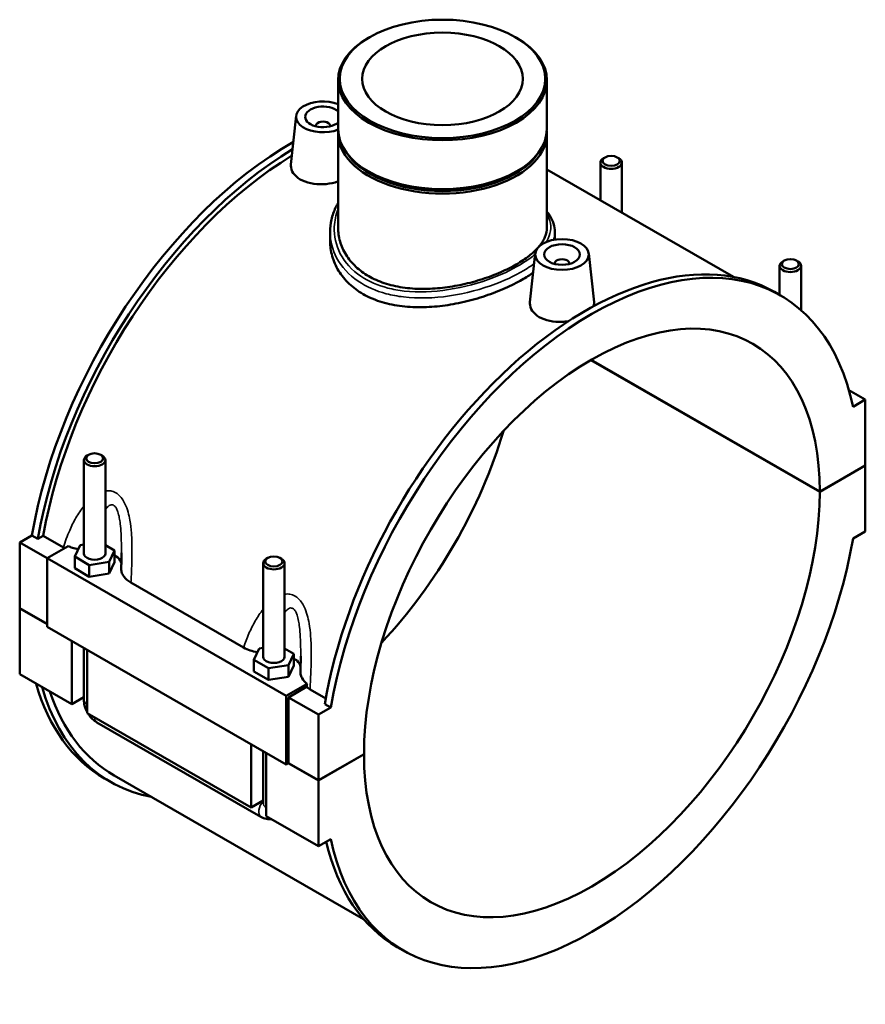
# Model space of a CAD drawing. Header units: millimetres. Extents: x 0 to 1075, y -188 to 1281.
# Tile 8 of 8: x 839 to 1075, y 664 to 939. Entities that reach past the tile are written whole.
import ezdxf

# ---------------------------------------------------------------- set-up
doc = ezdxf.new("R2010")
doc.units = ezdxf.units.MM
doc.layers.add('Visible (ISO)', color=7, linetype='Continuous', lineweight=50)
doc.layers.add('Visible Narrow (ISO)', color=7, linetype='Continuous', lineweight=35)

msp = doc.modelspace()

# ---------------------------------------------------------------- linework, layer by layer
at = {"layer": 'Visible (ISO)'}
for p, q in [((936.842, 933.948), (936.523, 933.763)), ((977.587, 933.948), (977.905, 933.763)), ((928.065, 921.939), (928.065, 908.271)), ((986.364, 921.939), (986.364, 908.271)), ((916.353, 911.951), (914.897, 898.374)), ((921.839, 909.232), (921.839, 909.046)), ((925.839, 909.232), (925.839, 909.046)), ((928.065, 907.045), (928.065, 880.732)), ((986.364, 907.045), (986.364, 880.732)), ((1002.604, 900.376), (1002.178, 900.128)), ((1006.011, 900.376), (1006.437, 900.128)), ((986.364, 897.008), (1038.493, 866.989)), ((1001.308, 888.403), (1001.308, 898.912)), ((1007.308, 884.947), (1007.308, 898.912)), ((936.878, 896.242), (936.523, 896.448)), ((977.55, 896.242), (977.905, 896.448)), ((925.823, 879.507), (925.823, 877.007)), ((988.606, 879.507), (988.606, 877.411)), ((983.104, 873.512), (981.648, 859.935)), ((998.075, 873.512), (999.535, 859.896)), ((988.59, 870.607), (988.59, 870.793)), ((992.59, 870.607), (992.59, 870.793)), ((1051.371, 870.082), (1051.371, 861.962)), ((1052.667, 871.546), (1052.241, 871.299)), ((1056.074, 871.546), (1056.5, 871.299)), ((1057.371, 870.082), (1057.371, 857.692)), ((1051.616, 861.82), (1049.948, 862.781)), ((1062.573, 806.942), (998.652, 843.752)), ((998.723, 843.793), (1062.573, 807.024)), ((1070.721, 835.345), (1075.301, 832.707)), ((1075.301, 832.707), (1071.868, 830.73)), ((1075.301, 814.353), (1075.301, 832.707)), ((858.354, 817.308), (857.928, 817.06)), ((861.761, 817.308), (862.187, 817.06)), ((857.058, 815.844), (857.058, 789.723)), ((863.058, 815.844), (863.058, 789.723)), ((1062.573, 807.024), (1075.301, 814.353)), ((1075.301, 814.271), (1062.573, 806.942)), ((1075.23, 814.312), (1075.301, 814.271)), ((1075.301, 795.917), (1075.301, 814.271)), ((1071.868, 793.94), (1075.301, 795.917)), ((839.127, 792.802), (842.561, 794.779)), ((839.127, 792.802), (846.764, 788.404)), ((839.127, 774.448), (839.127, 792.802)), ((844.23, 793.818), (842.561, 794.779)), ((845.728, 794.681), (844.23, 793.818)), ((851.34, 791.45), (845.728, 794.681)), ((854.481, 788.862), (855.975, 792.074)), ((855.975, 792.074), (857.058, 792.241)), ((863.058, 792.067), (865.635, 790.583)), ((852.636, 791.789), (846.764, 788.407)), ((865.635, 790.583), (864.14, 787.372)), ((865.635, 787.313), (865.635, 790.583)), ((846.764, 788.407), (846.764, 769.236)), ((846.764, 788.407), (913.515, 749.968)), ((854.481, 785.592), (854.481, 788.862)), ((858.564, 786.512), (854.481, 788.862)), ((864.14, 787.372), (858.564, 786.512)), ((864.14, 784.102), (864.14, 787.372)), ((864.14, 784.102), (865.635, 787.313)), ((865.635, 789.156), (866.516, 788.649)), ((907.121, 760.894), (907.121, 787.014)), ((908.417, 788.478), (907.992, 788.231)), ((911.825, 788.478), (912.25, 788.231)), ((913.121, 760.894), (913.121, 787.014)), ((854.481, 785.592), (858.564, 783.241)), ((858.564, 783.241), (858.564, 786.512)), ((858.564, 783.241), (864.14, 784.102)), ((870.206, 781.589), (901.674, 763.467)), ((839.127, 774.448), (846.764, 770.05)), ((839.127, 774.366), (839.198, 774.407)), ((839.127, 756.012), (839.127, 774.366)), ((846.764, 769.968), (839.127, 774.366)), ((846.764, 769.236), (913.515, 730.797)), ((853.694, 747.624), (853.694, 765.245)), ((857.058, 763.308), (857.058, 748.846)), ((857.937, 762.802), (857.937, 745.181)), ((904.544, 760.033), (906.039, 763.244)), ((906.039, 763.244), (907.121, 763.412)), ((913.121, 763.238), (915.698, 761.754)), ((904.544, 756.763), (904.544, 760.033)), ((908.627, 757.682), (904.544, 760.033)), ((915.698, 761.754), (914.203, 758.543)), ((915.698, 758.484), (915.698, 761.754)), ((915.698, 760.327), (916.579, 759.819)), ((904.544, 756.763), (908.627, 754.412)), ((914.203, 758.543), (908.627, 757.682)), ((908.627, 754.412), (908.627, 757.682)), ((914.203, 755.272), (914.203, 758.543)), ((914.203, 755.272), (915.698, 758.484)), ((839.127, 756.012), (853.694, 747.624)), ((908.627, 754.412), (914.203, 755.272)), ((913.515, 749.968), (919.387, 753.349)), ((919.243, 752.449), (914.222, 749.558)), ((924.607, 749.258), (920.218, 751.786)), ((857.058, 749.561), (853.694, 747.624)), ((913.515, 730.797), (913.515, 749.968)), ((914.222, 749.558), (922.566, 744.753)), ((914.222, 749.558), (914.222, 731.204)), ((925.999, 746.73), (922.566, 744.753)), ((925.999, 746.73), (924.331, 747.691)), ((857.937, 745.181), (903.757, 718.795)), ((860.682, 742.572), (906.503, 716.185)), ((922.566, 744.753), (922.566, 726.399)), ((903.757, 718.795), (903.757, 736.416)), ((907.121, 720.016), (907.121, 734.479)), ((908, 733.973), (908, 716.351)), ((922.566, 726.399), (935.294, 733.728)), ((935.294, 733.647), (922.566, 726.317)), ((935.223, 733.688), (935.294, 733.647)), ((914.222, 731.204), (913.515, 730.797)), ((922.566, 726.317), (914.151, 731.163)), ((914.222, 731.204), (922.566, 726.399)), ((864.481, 725.938), (862.812, 726.899)), ((865.514, 727.732), (935.193, 687.606)), ((922.566, 726.317), (922.566, 707.963)), ((907.121, 720.732), (903.757, 718.795)), ((908, 716.351), (922.566, 707.963)), ((922.566, 707.963), (925.999, 709.94)), ((946.251, 678.85), (944.582, 679.811))]:
    msp.add_line(p, q, dxfattribs=at)
for centre, major_axis in [((957.214, 922.306), (28.701, 0)), ((957.214, 922.306), (22.422, 0)), ((1004.308, 899.402), (2.4, 0)), ((990.59, 873.246), (7.5, 0)), ((990.59, 873.246), (5, 0)), ((1054.371, 870.573), (2.4, 0)), ((860.058, 816.334), (2.4, 0)), ((910.121, 787.505), (2.4, 0))]:
    msp.add_ellipse(centre, major_axis=major_axis, ratio=0.5758617, dxfattribs=at)
for centre, major_axis, ratio, start_param, end_param in [((957.214, 921.939), (-29.149, 0), 0.5758617, 5.5016397, 10.2063236), ((923.839, 911.685), (-7.5, 0), 0.5758617, 4.1137823, 8.4527858), ((923.839, 911.685), (-5, 0), 0.5758617, 3.7053786, 8.860992), ((923.839, 909.232), (-2, 0), 0.5758617, 2.9729035, 6.4518745), ((957.214, 907.045), (-29.149, 0), 0.5758617, 6.246649, 9.4613143), ((957.214, 908.271), (29.149, 0), 0.5758617, 3.1415927, 6.2831853), ((915.495, 818.384), (-52.683, -91.485), 0.5780931, 3.9239167, 5.2810773), ((917.164, 817.423), (52.683, 91.485), 0.5780931, 0.8076619, 2.1394846), ((917.164, 817.423), (-51.65, -89.691), 0.5780931, 3.9523919, 5.2767124), ((957.214, 907.454), (-28.649, 0), 0.5758617, 0.3368172, 2.8047754), ((1004.308, 898.912), (-3, 0), 0.5758617, 5.5016397, 10.2063236), ((957.214, 907.862), (-28.649, 0), 0.5758617, 0.7815456, 2.360047), ((998.934, 770.335), (52.683, 91.485), 0.5780931, 5.7106296, 8.4226699), ((997.265, 771.296), (52.683, 91.485), 0.5780931, 0, 2.1394846), ((990.59, 870.793), (-2, 0), 0.5758617, 2.9729035, 6.4518745), ((1054.371, 870.082), (-3, 0), 0.5758617, 5.5016397, 10.2063236), ((998.934, 770.335), (44.913, 77.993), 0.5780931, 5.496409, 8.6368905), ((915.495, 818.384), (44.913, 77.993), 0.5780931, 4.3234397, 5.1013383), ((860.058, 815.844), (3, 0), 0.5758617, 2.360047, 7.0647309), ((998.934, 770.335), (-44.913, -77.993), 0.5780931, 5.496409, 8.6368905), ((998.934, 770.335), (-52.683, -91.485), 0.5780931, 5.7106296, 8.4226699), ((860.058, 789.723), (-3, 0), 0.5758617, 0, 3.1415927), ((860.058, 786.453), (7.5, 0), 0.5758617, 0.106542, 0.5334197), ((910.121, 787.014), (3, 0), 0.5758617, 2.360047, 7.0647309), ((910.121, 760.894), (-3, 0), 0.5758617, 0, 3.1415927), ((910.121, 757.623), (7.5, 0), 0.5758617, 0.106542, 0.5334197), ((915.495, 818.384), (-52.683, -91.485), 0.5780931, 5.7736651, 6.2831853), ((917.164, 817.423), (-52.683, -91.485), 0.5780931, 5.7736651, 6.4815398), ((917.164, 817.423), (-51.65, -89.691), 0.5780931, 5.8106961, 6.2831853), ((997.265, 771.296), (-52.683, -91.485), 0.5780931, 5.7334807, 6.2831853)]:
    msp.add_ellipse(centre, major_axis=major_axis, ratio=ratio, start_param=start_param, end_param=end_param, dxfattribs=at)
for points, knots in [([(928.064, 893.629), (927.803, 893.541), (927.533, 893.46), (926.155, 893.092), (924.956, 892.918), (922.707, 892.834), (921.506, 892.919), (919.296, 893.382), (918.287, 893.762), (916.694, 894.679), (916.006, 895.277), (915.096, 896.61), (914.875, 897.345), (914.879, 898.145), (914.885, 898.259), (914.898, 898.374)], [1.6041012, 1.6041012, 1.6041012, 1.6041012, 1.6884405, 1.6884405, 2.0260104, 2.0260104, 2.3638757, 2.3638757, 2.701741, 2.701741, 3.0396064, 3.0396064, 3.3774717, 3.3774717, 3.4328697, 3.4328697, 3.4328697, 3.4328697]), ([(925.823, 879.507), (925.823, 880.681), (925.954, 881.854), (926.474, 884.152), (926.862, 885.277), (927.583, 886.805), (927.814, 887.243), (928.065, 887.672)], [21.4197581, 21.4197581, 21.4197581, 21.4197581, 21.8904419, 21.8904419, 22.3591089, 22.3591089, 22.5515956, 22.5515956, 22.5515956, 22.5515956]), ([(986.364, 885.294), (986.655, 884.925), (986.921, 884.55), (987.624, 883.431), (987.987, 882.67), (988.478, 881.109), (988.606, 880.308), (988.606, 879.507)], [29.8370695, 29.8370695, 29.8370695, 29.8370695, 30.0624263, 30.0624263, 30.5009937, 30.5009937, 30.939561, 30.939561, 30.939561, 30.939561]), ([(936.603, 867.203), (935.301, 867.952), (934.083, 868.839), (931.94, 870.845), (931.015, 871.964), (929.532, 874.346), (928.972, 875.611), (928.239, 878.177), (928.065, 879.477), (928.065, 880.732)], [0, 0, 0, 0, 0.552044, 0.552044, 1.1040881, 1.1040881, 1.6561321, 1.6561321, 2.2081762, 2.2081762, 2.2081762, 2.2081762]), ([(986.364, 880.732), (986.364, 879.888), (986.19, 879.014), (985.457, 877.248), (984.897, 876.356), (984.138, 875.454), (984.12, 875.433), (984.102, 875.413)], [11.0400218, 11.0400218, 11.0400218, 11.0400218, 11.5919584, 11.5919584, 12.1438951, 12.1438951, 12.1570274, 12.1570274, 12.1570274, 12.1570274]), ([(982.534, 868.2), (981.572, 867.505), (980.52, 866.832), (978.009, 865.385), (976.425, 864.582), (972.984, 863.057), (971.126, 862.336), (967.259, 861.046), (965.246, 860.477), (961.204, 859.543), (959.175, 859.179), (955.253, 858.681), (953.224, 858.529), (949.182, 858.495), (947.169, 858.612), (943.303, 859.148), (941.445, 859.568), (938.004, 860.694), (936.421, 861.399), (933.614, 863.016), (932.301, 863.978), (929.992, 866.163), (928.996, 867.387), (927.4, 869.996), (926.798, 871.385), (926.009, 874.201), (925.823, 875.629), (925.823, 877.007)], [4.2922171, 4.2922171, 4.2922171, 4.2922171, 4.7624609, 4.7624609, 5.3576757, 5.3576757, 5.9528904, 5.9528904, 6.5481052, 6.5481052, 7.14332, 7.14332, 7.7387204, 7.7387204, 8.3341209, 8.3341209, 8.9295213, 8.9295213, 9.5249218, 9.5249218, 10.1203222, 10.1203222, 10.7157227, 10.7157227, 11.3111231, 11.3111231, 11.9065236, 11.9065236, 11.9065236, 11.9065236]), ([(983.736, 874.999), (983.075, 874.281), (982.295, 873.572), (980.345, 872.046), (979.127, 871.24), (976.525, 869.742), (975.057, 869.001), (971.864, 867.605), (970.139, 866.951), (966.548, 865.79), (964.678, 865.283), (960.923, 864.464), (959.037, 864.152), (955.391, 863.74), (953.505, 863.627), (949.75, 863.646), (947.88, 863.78), (944.29, 864.319), (942.565, 864.726), (939.372, 865.793), (937.904, 866.454), (936.603, 867.203)], [12.2435687, 12.2435687, 12.2435687, 12.2435687, 12.6958317, 12.6958317, 13.2477684, 13.2477684, 13.799705, 13.799705, 14.3516417, 14.3516417, 14.9035783, 14.9035783, 15.455515, 15.455515, 16.007559, 16.007559, 16.5596031, 16.5596031, 17.1116471, 17.1116471, 17.6636912, 17.6636912, 17.6636912, 17.6636912]), ([(992.382, 854.609), (991.778, 854.517), (991.17, 854.459), (989.458, 854.395), (988.257, 854.48), (986.047, 854.943), (985.038, 855.323), (984.242, 855.782), (983.445, 856.24), (982.757, 856.838), (981.847, 858.171), (981.626, 858.905), (981.63, 859.706), (981.636, 859.82), (981.649, 859.935)], [4.551371, 4.551371, 4.551371, 4.551371, 4.7277514, 4.7277514, 5.0656168, 5.0656168, 5.4034821, 5.4034821, 5.4034821, 5.7413474, 5.7413474, 6.0792127, 6.0792127, 6.1346108, 6.1346108, 6.1346108, 6.1346108]), ([(999.535, 859.896), (999.546, 859.797), (999.551, 859.698), (999.549, 859.344), (999.507, 859.079), (999.424, 858.813)], [3.32337445, 3.32337445, 3.32337445, 3.32337445, 3.37747168, 3.37747168, 3.52053856, 3.52053856, 3.52053856, 3.52053856]), ([(852.636, 791.789), (853.018, 791.626), (853.421, 791.481), (854.36, 791.198), (854.903, 791.07), (855.462, 790.971)], [-0.70984787, -0.70984787, -0.70984787, -0.70984787, -0.56721417, -0.56721417, -0.39156021, -0.39156021, -0.39156021, -0.39156021]), ([(867.558, 789.93), (867.558, 789.644), (867.556, 789.357), (867.551, 788.782), (867.548, 788.492), (867.538, 787.913), (867.532, 787.622), (867.519, 787.039), (867.511, 786.747), (867.494, 786.162), (867.485, 785.869), (867.475, 785.576)], [5.28184142, 5.28184142, 5.28184142, 5.28184142, 5.3780747, 5.3780747, 5.47430799, 5.47430799, 5.57054127, 5.57054127, 5.66677455, 5.66677455, 5.76300783, 5.76300783, 5.76300783, 5.76300783]), ([(867.475, 785.576), (867.465, 785.258), (867.5, 784.94), (867.704, 784.151), (867.931, 783.687), (868.723, 782.628), (869.38, 782.064), (870.206, 781.589)], [-0.76580192, -0.76580192, -0.76580192, -0.76580192, -0.60034143, -0.60034143, -0.35043059, -0.35043059, 0, 0, 0, 0]), ([(901.674, 763.467), (902.211, 763.158), (902.814, 762.889), (904.114, 762.444), (904.806, 762.268), (905.525, 762.141)], [-0.84578113, -0.84578113, -0.84578113, -0.84578113, -0.61763794, -0.61763794, -0.39169444, -0.39169444, -0.39169444, -0.39169444]), ([(917.621, 761.101), (917.621, 760.815), (917.62, 760.528), (917.615, 759.952), (917.611, 759.663), (917.601, 759.083), (917.595, 758.793), (917.582, 758.21), (917.574, 757.918), (917.558, 757.333), (917.548, 757.04), (917.539, 756.746)], [5.28184142, 5.28184142, 5.28184142, 5.28184142, 5.3780747, 5.3780747, 5.47430799, 5.47430799, 5.57054127, 5.57054127, 5.66677455, 5.66677455, 5.76300783, 5.76300783, 5.76300783, 5.76300783]), ([(917.539, 756.746), (917.531, 756.512), (917.548, 756.278), (917.66, 755.653), (917.801, 755.267), (918.325, 754.338), (918.787, 753.817), (919.387, 753.349)], [-0.6806351, -0.6806351, -0.6806351, -0.6806351, -0.55868999, -0.55868999, -0.35379469, -0.35379469, -0.05044031, -0.05044031, -0.05044031, -0.05044031]), ([(857.058, 748.846), (857.058, 748.317), (857.128, 747.811), (857.364, 746.834), (857.531, 746.364), (857.801, 745.779), (857.867, 745.646), (857.937, 745.515)], [1.57079633, 1.57079633, 1.57079633, 1.57079633, 1.88495559, 1.88495559, 2.19911486, 2.19911486, 2.29311877, 2.29311877, 2.29311877, 2.29311877]), ([(858.224, 745.015), (858.306, 744.884), (858.392, 744.754), (858.768, 744.222), (859.092, 743.842), (859.82, 743.149), (860.224, 742.836), (860.682, 742.572)], [2.41490107, 2.41490107, 2.41490107, 2.41490107, 2.51327412, 2.51327412, 2.82743339, 2.82743339, 3.14159265, 3.14159265, 3.14159265, 3.14159265]), ([(906.503, 716.185), (906.961, 715.921), (907.476, 715.704), (908.489, 715.501), (908.951, 715.47), (909.433, 715.526)], [3.14159265, 3.14159265, 3.14159265, 3.14159265, 3.45575192, 3.45575192, 3.68065751, 3.68065751, 3.68065751, 3.68065751])]:
    msp.add_open_spline(points, degree=3, knots=knots, dxfattribs=at)
for points in [[(851.704, 791.252), (851.579, 791.316), (851.458, 791.382), (851.34, 791.45)], [(919.387, 753.349), (919.338, 753.049), (919.29, 752.749), (919.243, 752.449)], [(920.218, 751.786), (919.861, 751.991), (919.535, 752.213), (919.243, 752.449)]]:
    msp.add_open_spline(points, degree=3, dxfattribs=at)
at = {"layer": 'Visible Narrow (ISO)'}
for centre, major_axis, ratio, start_param, end_param in [((860.058, 748.846), (-3, 0), 0.5758617, 0, 0.7853982), ((862.179, 745.171), (-1.497, -2.6), 0.5780931, 5.4920009, 6.2831853), ((908, 718.785), (-1.497, -2.6), 0.5780931, 4.3521357, 6.2831853), ((910.121, 720.016), (-3, 0), 0.5758617, 0, 0.7853982)]:
    msp.add_ellipse(centre, major_axis=major_axis, ratio=ratio, start_param=start_param, end_param=end_param, dxfattribs=at)
for points, knots in [([(983.08, 873.321), (982.141, 872.521), (981.063, 871.734), (977.473, 869.457), (974.601, 868.035), (967.554, 865.312), (963.238, 864.114), (954.697, 862.777), (950.473, 862.599), (944.949, 863.22), (943.406, 863.499), (939.126, 864.612), (936.577, 865.725), (931.903, 868.881), (929.94, 871.055), (927.449, 875.835), (926.878, 878.42), (927.066, 882.655), (927.428, 884.312), (928.067, 885.896)], [13.5329268, 13.5329268, 13.5329268, 13.5329268, 14.0770735, 14.0770735, 15.1532571, 15.1532571, 16.472641, 16.472641, 17.7376537, 17.7376537, 18.2492818, 18.2492818, 19.225487, 19.225487, 20.3759398, 20.3759398, 21.4943963, 21.4943963, 22.2192255, 22.2192255, 22.2192255, 22.2192255]), ([(986.362, 884.48), (986.722, 883.87), (986.995, 883.257), (987.728, 880.775), (987.443, 878.891), (986.28, 876.922), (986.222, 876.827), (986.161, 876.731)], [11.0621371, 11.0621371, 11.0621371, 11.0621371, 11.4699127, 11.4699127, 12.7094449, 12.7094449, 12.772695, 12.772695, 12.772695, 12.772695]), ([(925.823, 879.507), (925.823, 877.037), (926.442, 874.565), (928.988, 869.791), (931.048, 867.539), (935.935, 864.25), (938.595, 863.081), (943.055, 861.895), (944.662, 861.592), (950.41, 860.899), (954.8, 861.041), (963.664, 862.347), (968.136, 863.55), (975.427, 866.324), (978.394, 867.786), (981.543, 869.789), (982.193, 870.237), (982.8, 870.691)], [-21.4197581, -21.4197581, -21.4197581, -21.4197581, -20.3759398, -20.3759398, -19.225487, -19.225487, -18.2492818, -18.2492818, -17.7376537, -17.7376537, -16.472641, -16.472641, -15.1532571, -15.1532571, -14.0770735, -14.0770735, -13.7745241, -13.7745241, -13.7745241, -13.7745241]), ([(870.206, 781.589), (870.285, 783.116), (870.359, 784.662), (870.462, 787.704), (870.495, 789.199), (870.489, 792.268), (870.447, 793.844), (870.241, 796.627), (870.107, 797.837), (869.766, 799.799), (869.599, 800.566), (869.161, 802.13), (868.879, 802.921), (868.291, 804.148), (868.021, 804.616), (867.404, 805.477), (867.053, 805.866), (866.447, 806.376), (866.211, 806.542), (865.967, 806.683), (865.723, 806.824), (865.471, 806.939), (864.775, 807.178), (864.321, 807.252), (863.597, 807.26), (863.327, 807.239), (863.058, 807.197)], [-5.9511433, -5.9511433, -5.9511433, -5.9511433, -5.5055873, -5.5055873, -5.0832177, -5.0832177, -4.643766, -4.643766, -4.3040115, -4.3040115, -4.0803251, -4.0803251, -3.8329322, -3.8329322, -3.663295, -3.663295, -3.4876613, -3.4876613, -3.3840869, -3.3840869, -3.3840869, -3.2805125, -3.2805125, -3.1048789, -3.1048789, -3.0009024, -3.0009024, -3.0009024, -3.0009024]), ([(863.058, 802.047), (863.304, 802.391), (863.561, 802.685), (864.019, 803.069), (864.216, 803.192), (864.617, 803.343), (864.821, 803.366), (865.136, 803.307), (865.25, 803.264), (865.361, 803.2), (865.472, 803.136), (865.58, 803.051), (865.857, 802.77), (866.018, 802.536), (866.304, 801.99), (866.431, 801.68), (866.707, 800.847), (866.842, 800.292), (867.055, 799.17), (867.137, 798.608), (867.31, 797.153), (867.382, 796.238), (867.501, 794.099), (867.533, 792.865), (867.555, 791.059), (867.558, 790.495), (867.558, 789.93)], [2.7038478, 2.7038478, 2.7038478, 2.7038478, 2.9352417, 2.9352417, 3.1048789, 3.1048789, 3.2805125, 3.2805125, 3.3840869, 3.3840869, 3.3840869, 3.4876613, 3.4876613, 3.663295, 3.663295, 3.8329322, 3.8329322, 4.0803251, 4.0803251, 4.3040115, 4.3040115, 4.643766, 4.643766, 5.0832177, 5.0832177, 5.2818414, 5.2818414, 5.2818414, 5.2818414]), ([(857.058, 802.992), (856.243, 801.979), (855.509, 800.872), (854.198, 798.584), (853.616, 797.406), (852.419, 794.653), (851.84, 793.062), (851.34, 791.45)], [-2.1180727, -2.1180727, -2.1180727, -2.1180727, -1.6849562, -1.6849562, -1.2625865, -1.2625865, -0.7221067, -0.7221067, -0.7221067, -0.7221067]), ([(920.218, 751.786), (920.317, 753.629), (920.41, 755.5), (920.526, 758.875), (920.559, 760.37), (920.552, 763.438), (920.51, 765.015), (920.304, 767.798), (920.17, 769.007), (919.829, 770.969), (919.663, 771.737), (919.224, 773.3), (918.942, 774.091), (918.355, 775.318), (918.084, 775.787), (917.467, 776.648), (917.117, 777.036), (916.51, 777.547), (916.275, 777.713), (916.03, 777.853), (915.786, 777.994), (915.534, 778.109), (914.838, 778.348), (914.384, 778.423), (913.66, 778.431), (913.39, 778.41), (913.121, 778.368)], [-6.0460671, -6.0460671, -6.0460671, -6.0460671, -5.5055873, -5.5055873, -5.0832177, -5.0832177, -4.643766, -4.643766, -4.3040115, -4.3040115, -4.0803251, -4.0803251, -3.8329322, -3.8329322, -3.663295, -3.663295, -3.4876613, -3.4876613, -3.3840869, -3.3840869, -3.3840869, -3.2805125, -3.2805125, -3.1048789, -3.1048789, -3.0009024, -3.0009024, -3.0009024, -3.0009024]), ([(907.121, 774.163), (906.306, 773.15), (905.572, 772.042), (904.261, 769.755), (903.679, 768.576), (902.6, 766.095), (902.11, 764.79), (901.674, 763.467)], [-2.1180727, -2.1180727, -2.1180727, -2.1180727, -1.6849562, -1.6849562, -1.2625865, -1.2625865, -0.8170305, -0.8170305, -0.8170305, -0.8170305]), ([(913.121, 773.218), (913.367, 773.561), (913.624, 773.855), (914.082, 774.239), (914.279, 774.363), (914.68, 774.513), (914.884, 774.537), (915.199, 774.477), (915.313, 774.434), (915.424, 774.371), (915.535, 774.307), (915.643, 774.222), (915.92, 773.94), (916.081, 773.707), (916.368, 773.16), (916.494, 772.851), (916.77, 772.018), (916.905, 771.463), (917.118, 770.34), (917.201, 769.779), (917.373, 768.324), (917.445, 767.408), (917.564, 765.27), (917.597, 764.035), (917.618, 762.23), (917.621, 761.666), (917.621, 761.101)], [2.7038478, 2.7038478, 2.7038478, 2.7038478, 2.9352417, 2.9352417, 3.1048789, 3.1048789, 3.2805125, 3.2805125, 3.3840869, 3.3840869, 3.3840869, 3.4876613, 3.4876613, 3.663295, 3.663295, 3.8329322, 3.8329322, 4.0803251, 4.0803251, 4.3040115, 4.3040115, 4.643766, 4.643766, 5.0832177, 5.0832177, 5.2818414, 5.2818414, 5.2818414, 5.2818414])]:
    msp.add_open_spline(points, degree=3, knots=knots, dxfattribs=at)
msp.add_open_spline([(988.26, 877.351), (988.489, 878.069), (988.604, 878.788), (988.604, 879.507)], degree=3, dxfattribs=at)

doc.saveas('drawing.dxf')
